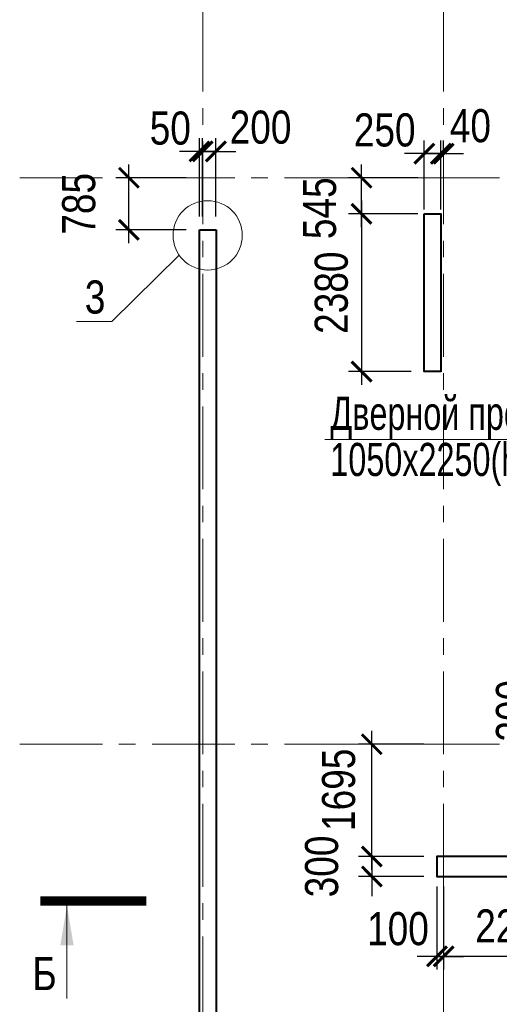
# Model space of a CAD drawing. Extents: x 26966 to 148137, y 549733 to 633733.
# Tile 14 of 29: x 44782 to 52029, y 611352 to 626214. Entities that reach past the tile are written whole.
import ezdxf
from ezdxf.enums import TextEntityAlignment as Align

# ---------------------------------------------------------------- set-up
doc = ezdxf.new("R2010")
doc.units = 0
doc.header["$LTSCALE"] = 1000
doc.header["$MEASUREMENT"] = 0
doc.linetypes.add('CENTER', pattern=[2, 1.25, -0.25, 0.25, -0.25])
for name, color, linetype, lineweight in [('CК-400-Т(двери)', 7, 'Continuous', 20), ('СК-040-С(тены)', 12, 'Continuous', 40), ('СК-043-С-ПИЛОНЫ', 5, 'Continuous', 40), ('СК-100-О(си)', 7, 'CENTER', 15), ('СК-110-О-РАЗМЕРЫ', 7, 'Continuous', 15), ('СК-300-Р(азмеры)', 7, 'Continuous', 20), ('СК-343-Р-КОЛОННЫ', 7, 'Continuous', 13), ('СК-400-Т(екст)', 7, 'Continuous', 20), ('СК-500-С(ечения)', 5, 'Continuous', 40)]:
    doc.layers.add(name, color=color, linetype=linetype, lineweight=lineweight)
doc.styles.add('ARIAL_annotative', font='arial.ttf', dxfattribs={"width": 0.8, "height": 2.5})
doc.styles.add('RUSS', font='arial.ttf', dxfattribs={"width": 0.8})
doc.dimstyles.new('100-200', dxfattribs={"dimscale": 0, "dimtxt": 500, "dimasz": 300, "dimexe": 200, "dimexo": 200, "dimgap": 200, "dimtad": 1, "dimdec": 0, "dimzin": 0, "dimdsep": 46, "dimtxsty": 'RUSS', "dimblk": 'ARCHTICK', "dimcen": 0.096, "dimdle": 200, "dimclrd": 7, "dimclre": 7, "dimclrt": 256, "dimadec": 0, "dimazin": 0, "dimtfac": 1, "dimtdec": 0, "dimtmove": 2, "dimatfit": 3, "dimldrblk": 'OBLIQUE', "dimfxl": 1, "dimtolj": 1, "dimtzin": 0, "dimarcsym": 0})

# ---------------------------------------------------------------- blocks, each defined once
blk = doc.blocks.new('оси')
at = {"layer": 'СК-100-О(си)'}
for p, q in [((-43920.2, 18534.9), (-43920.2, -11023.5)), ((-40280.2, 18534.9), (-40280.2, -11023.5)), ((-46685.3, 15985), (4554.2, 15985)), ((-46685.3, 7435), (4554.2, 7435))]:
    blk.add_line(p, q, dxfattribs=at)
blk = doc.blocks.new('A$C858fb3ef')
at = {"layer": 'СК-300-Р(азмеры)'}
blk.add_blockref('оси', (0, 0), dxfattribs=at)
blk = doc.blocks.new('A$C573b34c5')
blk.add_blockref('A$C858fb3ef', (0, 0))
blk = doc.blocks.new('A$Cc2edbf5f')
at = {"layer": 'СК-040-С(тены)'}
for p, q in [((-49, 15201), (203, 15201)), ((-49, -200), (-49, 15201)), ((203, 15201), (203, 49))]:
    blk.add_line(p, q, dxfattribs=at)
blk.add_lwpolyline([(3348, 15440), (3599, 15440), (3599, 13061), (3348, 13061)], close=True, dxfattribs=at)
at = {"layer": 'СК-043-С-ПИЛОНЫ'}
blk.add_lwpolyline([(5840, 5740), (3540, 5740), (3540, 5440), (5840, 5440)], close=True, dxfattribs=at)
blk = doc.blocks.new('_ArchTick')
at = {"color": 0, "linetype": 'ByBlock', "const_width": 0.15}
blk.add_lwpolyline([(-0.5, -0.5), (0.5, 0.5)], dxfattribs=at)
blk = doc.blocks.new('*D53')
at = {"layer": 'Defpoints', "color": 0, "transparency": 16777216}
for p in [(54312, 615528), (53107, 615328), (54110, 615328)]:
    blk.add_point(p, dxfattribs=at)
at = {"layer": 'СК-343-Р-КОЛОННЫ', "color": 7, "lineweight": -2, "transparency": 16777216}
for p, q in [((53107, 615528), (53107, 615828)), ((54112, 615528), (52907, 615528)), ((53107, 615528), (53107, 615328)), ((53910, 615328), (52907, 615328)), ((53107, 615328), (53107, 615028))]:
    blk.add_line(p, q, dxfattribs=at)
at = {"layer": 'СК-343-Р-КОЛОННЫ', "color": 7, "lineweight": -2, "transparency": 16777216, "xscale": 300, "yscale": 300, "zscale": 300}
for p, rotation in [((53107, 615528), 270), ((53107, 615328), 90)]:
    blk.add_blockref('_ArchTick', p, dxfattribs=dict(at, rotation=rotation))
at = {"layer": 'СК-343-Р-КОЛОННЫ', "transparency": 16777216, "insert": (52231, 615783), "char_height": 500, "attachment_point": 5, "rotation": 90, "style": 'RUSS'}
blk.add_mtext('\\A1;200', dxfattribs=at)
blk = doc.blocks.new('_Oblique')
at = {"color": 0, "linetype": 'ByBlock', "lineweight": -2}
blk.add_line((-0.5, -0.5), (0.5, 0.5), dxfattribs=at)
blk = doc.blocks.new('Сечение')
at = {"layer": 'СК-500-С(ечения)', "linetype": 'Continuous', "lineweight": 15, "ltscale": 100}
blk.add_line((-200, -35), (-200, -735), dxfattribs=at)
at = {"layer": 'СК-500-С(ечения)', "linetype": 'Continuous', "ltscale": 100, "const_width": 70}
blk.add_lwpolyline([(-400, 0), (400, 0)], dxfattribs=at)
at = {"layer": 'СК-500-С(ечения)', "linetype": 'Continuous', "ltscale": 100}
blk.add_solid([(-200, -35), (-250.3, -335.5), (-149.7, -335.5)], dxfattribs=at)
blk = doc.blocks.new('*D165')
at = {"layer": 'Defpoints', "color": 0, "transparency": 16777216}
for p in [(46433, 623828), (47499, 623828), (47499, 623042)]:
    blk.add_point(p, dxfattribs=at)
at = {"layer": 'СК-110-О-РАЗМЕРЫ', "color": 7, "lineweight": -2, "transparency": 16777216}
for p, q in [((46433, 622842), (46433, 624028)), ((47299, 623828), (46233, 623828)), ((47299, 623042), (46233, 623042))]:
    blk.add_line(p, q, dxfattribs=at)
at = {"layer": 'СК-110-О-РАЗМЕРЫ', "color": 7, "lineweight": -2, "transparency": 16777216, "xscale": 300, "yscale": 300, "zscale": 300}
for p, rotation in [((46433, 623828), 90), ((46433, 623042), 270)]:
    blk.add_blockref('_ArchTick', p, dxfattribs=dict(at, rotation=rotation))
at = {"layer": 'СК-110-О-РАЗМЕРЫ', "transparency": 16777216, "insert": (45677, 623435), "char_height": 500, "attachment_point": 5, "rotation": 90, "style": 'RUSS'}
blk.add_mtext('\\A1;785', dxfattribs=at)
blk = doc.blocks.new('*D166')
at = {"layer": 'Defpoints', "color": 0, "transparency": 16777216}
for p in [(51087, 613583), (50103, 613283), (51087, 613283)]:
    blk.add_point(p, dxfattribs=at)
at = {"layer": 'СК-343-Р-КОЛОННЫ', "color": 7, "lineweight": -2, "transparency": 16777216}
for p, q in [((50103, 613583), (50103, 613883)), ((50887, 613583), (49903, 613583)), ((50103, 613583), (50103, 613283)), ((50887, 613283), (49903, 613283)), ((50103, 613283), (50103, 612983))]:
    blk.add_line(p, q, dxfattribs=at)
at = {"layer": 'СК-343-Р-КОЛОННЫ', "color": 7, "lineweight": -2, "transparency": 16777216, "xscale": 300, "yscale": 300, "zscale": 300}
for p, rotation in [((50103, 613583), 270), ((50103, 613283), 90)]:
    blk.add_blockref('_ArchTick', p, dxfattribs=dict(at, rotation=rotation))
at = {"layer": 'СК-343-Р-КОЛОННЫ', "transparency": 16777216, "insert": (49347, 613433), "char_height": 500, "attachment_point": 5, "rotation": 90, "style": 'RUSS'}
blk.add_mtext('\\A1;300', dxfattribs=at)
blk = doc.blocks.new('*D167')
at = {"layer": 'Defpoints', "color": 0, "transparency": 16777216}
for p in [(50102, 615278), (51087, 615278), (51087, 613583)]:
    blk.add_point(p, dxfattribs=at)
at = {"layer": 'СК-343-Р-КОЛОННЫ', "color": 7, "lineweight": -2, "transparency": 16777216}
for p, q in [((50102, 613383), (50102, 615478)), ((50887, 615278), (49902, 615278)), ((50887, 613583), (49902, 613583))]:
    blk.add_line(p, q, dxfattribs=at)
at = {"layer": 'СК-343-Р-КОЛОННЫ', "color": 7, "lineweight": -2, "transparency": 16777216, "xscale": 300, "yscale": 300, "zscale": 300}
for p, rotation in [((50102, 615278), 90), ((50102, 613583), 270)]:
    blk.add_blockref('_ArchTick', p, dxfattribs=dict(at, rotation=rotation))
at = {"layer": 'СК-343-Р-КОЛОННЫ', "transparency": 16777216, "insert": (49603, 614590), "char_height": 500, "attachment_point": 5, "rotation": 90, "style": 'RUSS'}
blk.add_mtext('\\A1;1695', dxfattribs=at)
blk = doc.blocks.new('*D168')
at = {"layer": 'Defpoints', "color": 0, "transparency": 16777216}
for p in [(51187, 613333), (53387, 613333), (51187, 612076)]:
    blk.add_point(p, dxfattribs=at)
at = {"layer": 'СК-343-Р-КОЛОННЫ', "color": 7, "lineweight": -2, "transparency": 16777216}
for p, q in [((51187, 613133), (51187, 611876)), ((53387, 613133), (53387, 611876)), ((53587, 612076), (50987, 612076))]:
    blk.add_line(p, q, dxfattribs=at)
at = {"layer": 'СК-343-Р-КОЛОННЫ', "color": 7, "lineweight": -2, "transparency": 16777216, "xscale": 300, "yscale": 300, "zscale": 300, "rotation": 180}
blk.add_blockref('_ArchTick', (51187, 612076), dxfattribs=at)
at = {"layer": 'СК-343-Р-КОЛОННЫ', "color": 7, "lineweight": -2, "transparency": 16777216, "xscale": 300, "yscale": 300, "zscale": 300}
blk.add_blockref('_ArchTick', (53387, 612076), dxfattribs=at)
at = {"layer": 'СК-343-Р-КОЛОННЫ', "transparency": 16777216, "insert": (52287, 612532), "char_height": 500, "attachment_point": 5, "style": 'RUSS'}
blk.add_mtext('\\A1;2200', dxfattribs=at)
blk = doc.blocks.new('*D169')
at = {"layer": 'Defpoints', "color": 0, "transparency": 16777216}
for p in [(51087, 613333), (51187, 613333), (51187, 612076)]:
    blk.add_point(p, dxfattribs=at)
at = {"layer": 'СК-343-Р-КОЛОННЫ', "color": 7, "lineweight": -2, "transparency": 16777216}
for p, q in [((51087, 613133), (51087, 611876)), ((51187, 613133), (51187, 611876)), ((51087, 612076), (50787, 612076)), ((51087, 612076), (51187, 612076)), ((51187, 612076), (51487, 612076))]:
    blk.add_line(p, q, dxfattribs=at)
at = {"layer": 'СК-343-Р-КОЛОННЫ', "color": 7, "lineweight": -2, "transparency": 16777216, "xscale": 300, "yscale": 300, "zscale": 300}
blk.add_blockref('_ArchTick', (51087, 612076), dxfattribs=at)
at = {"layer": 'СК-343-Р-КОЛОННЫ', "color": 7, "lineweight": -2, "transparency": 16777216, "xscale": 300, "yscale": 300, "zscale": 300, "rotation": 180}
blk.add_blockref('_ArchTick', (51187, 612076), dxfattribs=at)
at = {"layer": 'СК-343-Р-КОЛОННЫ', "transparency": 16777216, "insert": (50498, 612491), "char_height": 500, "attachment_point": 5, "style": 'RUSS'}
blk.add_mtext('\\A1;100', dxfattribs=at)
blk = doc.blocks.new('*D140')
at = {"layer": 'Defpoints', "color": 0, "transparency": 16777216}
for p in [(49948, 623828), (50999, 623828), (50999, 623283)]:
    blk.add_point(p, dxfattribs=at)
at = {"layer": 'СК-343-Р-КОЛОННЫ', "color": 7, "lineweight": -2, "transparency": 16777216}
for p, q in [((49948, 623083), (49948, 624028)), ((50799, 623828), (49748, 623828)), ((50799, 623283), (49748, 623283))]:
    blk.add_line(p, q, dxfattribs=at)
at = {"layer": 'СК-343-Р-КОЛОННЫ', "color": 7, "lineweight": -2, "transparency": 16777216, "xscale": 300, "yscale": 300, "zscale": 300}
for p, rotation in [((49948, 623828), 90), ((49948, 623283), 270)]:
    blk.add_blockref('_ArchTick', p, dxfattribs=dict(at, rotation=rotation))
at = {"layer": 'СК-343-Р-КОЛОННЫ', "transparency": 16777216, "insert": (49316, 623368), "char_height": 500, "attachment_point": 5, "rotation": 90, "style": 'RUSS'}
blk.add_mtext('\\A1;545', dxfattribs=at)
blk = doc.blocks.new('*D141')
at = {"layer": 'Defpoints', "color": 0, "transparency": 16777216}
for p in [(50895, 623283), (49948, 620903), (50895, 620903)]:
    blk.add_point(p, dxfattribs=at)
at = {"layer": 'СК-343-Р-КОЛОННЫ', "color": 7, "lineweight": -2, "transparency": 16777216}
for p, q in [((49948, 623483), (49948, 620703)), ((50695, 623283), (49748, 623283)), ((50695, 620903), (49748, 620903))]:
    blk.add_line(p, q, dxfattribs=at)
at = {"layer": 'СК-343-Р-КОЛОННЫ', "color": 7, "lineweight": -2, "transparency": 16777216, "xscale": 300, "yscale": 300, "zscale": 300}
for p, rotation in [((49948, 623283), 90), ((49948, 620903), 270)]:
    blk.add_blockref('_ArchTick', p, dxfattribs=dict(at, rotation=rotation))
at = {"layer": 'СК-343-Р-КОЛОННЫ', "transparency": 16777216, "insert": (49493, 622093), "char_height": 500, "attachment_point": 5, "rotation": 90, "style": 'RUSS'}
blk.add_mtext('\\A1;2380', dxfattribs=at)
blk = doc.blocks.new('*D142')
at = {"layer": 'Defpoints', "color": 0, "transparency": 16777216}
for p in [(47547, 624226), (47498, 623044), (47547, 623043)]:
    blk.add_point(p, dxfattribs=at)
at = {"layer": 'СК-343-Р-КОЛОННЫ', "color": 7, "lineweight": -2, "transparency": 16777216}
for p, q in [((47498, 623244), (47498, 624426)), ((47547, 623243), (47547, 624426)), ((47498, 624226), (47198, 624226)), ((47498, 624226), (47547, 624226)), ((47547, 624226), (47847, 624226))]:
    blk.add_line(p, q, dxfattribs=at)
at = {"layer": 'СК-343-Р-КОЛОННЫ', "color": 7, "lineweight": -2, "transparency": 16777216, "xscale": 300, "yscale": 300, "zscale": 300}
blk.add_blockref('_ArchTick', (47498, 624226), dxfattribs=at)
at = {"layer": 'СК-343-Р-КОЛОННЫ', "color": 7, "lineweight": -2, "transparency": 16777216, "xscale": 300, "yscale": 300, "zscale": 300, "rotation": 180}
blk.add_blockref('_ArchTick', (47547, 624226), dxfattribs=at)
at = {"layer": 'СК-343-Р-КОЛОННЫ', "transparency": 16777216, "insert": (47058, 624575), "char_height": 500, "attachment_point": 5, "style": 'RUSS'}
blk.add_mtext('\\A1;50', dxfattribs=at)
blk = doc.blocks.new('*D143')
at = {"layer": 'Defpoints', "color": 0, "transparency": 16777216}
for p in [(47547, 624226), (47547, 623043), (47747, 623043)]:
    blk.add_point(p, dxfattribs=at)
at = {"layer": 'СК-343-Р-КОЛОННЫ', "color": 7, "lineweight": -2, "transparency": 16777216}
for p, q in [((47547, 623243), (47547, 624426)), ((47747, 623243), (47747, 624426)), ((47547, 624226), (47247, 624226)), ((47747, 624226), (47547, 624226)), ((47747, 624226), (48047, 624226))]:
    blk.add_line(p, q, dxfattribs=at)
at = {"layer": 'СК-343-Р-КОЛОННЫ', "color": 7, "lineweight": -2, "transparency": 16777216, "xscale": 300, "yscale": 300, "zscale": 300}
blk.add_blockref('_ArchTick', (47547, 624226), dxfattribs=at)
at = {"layer": 'СК-343-Р-КОЛОННЫ', "color": 7, "lineweight": -2, "transparency": 16777216, "xscale": 300, "yscale": 300, "zscale": 300, "rotation": 180}
blk.add_blockref('_ArchTick', (47747, 624226), dxfattribs=at)
at = {"layer": 'СК-343-Р-КОЛОННЫ', "transparency": 16777216, "insert": (48422, 624589), "char_height": 500, "attachment_point": 5, "style": 'RUSS'}
blk.add_mtext('\\A1;200', dxfattribs=at)
blk = doc.blocks.new('*D58')
at = {"layer": 'Defpoints', "color": 0, "transparency": 16777216}
for p in [(51145, 624192), (50895, 623149), (51145, 623149)]:
    blk.add_point(p, dxfattribs=at)
at = {"layer": 'СК-343-Р-КОЛОННЫ', "color": 7, "lineweight": -2, "transparency": 16777216}
for p, q in [((50895, 623349), (50895, 624392)), ((51145, 623349), (51145, 624392)), ((50895, 624192), (50595, 624192)), ((50895, 624192), (51145, 624192)), ((51145, 624192), (51445, 624192))]:
    blk.add_line(p, q, dxfattribs=at)
at = {"layer": 'СК-343-Р-КОЛОННЫ', "color": 7, "lineweight": -2, "transparency": 16777216, "xscale": 300, "yscale": 300, "zscale": 300}
blk.add_blockref('_ArchTick', (50895, 624192), dxfattribs=at)
at = {"layer": 'СК-343-Р-КОЛОННЫ', "color": 7, "lineweight": -2, "transparency": 16777216, "xscale": 300, "yscale": 300, "zscale": 300, "rotation": 180}
blk.add_blockref('_ArchTick', (51145, 624192), dxfattribs=at)
at = {"layer": 'СК-343-Р-КОЛОННЫ', "transparency": 16777216, "insert": (50297, 624547), "char_height": 500, "attachment_point": 5, "style": 'RUSS'}
blk.add_mtext('\\A1;250', dxfattribs=at)
blk = doc.blocks.new('*D59')
at = {"layer": 'Defpoints', "color": 0, "transparency": 16777216}
for p in [(51187, 624192), (51187, 623983), (51147, 623149)]:
    blk.add_point(p, dxfattribs=at)
at = {"layer": 'СК-343-Р-КОЛОННЫ', "color": 7, "lineweight": -2, "transparency": 16777216}
for p, q in [((51147, 623349), (51147, 624392)), ((51187, 624183), (51187, 624392)), ((51147, 624192), (50847, 624192)), ((51147, 624192), (51187, 624192)), ((51187, 624192), (51487, 624192))]:
    blk.add_line(p, q, dxfattribs=at)
at = {"layer": 'СК-343-Р-КОЛОННЫ', "color": 7, "lineweight": -2, "transparency": 16777216, "xscale": 300, "yscale": 300, "zscale": 300}
blk.add_blockref('_ArchTick', (51147, 624192), dxfattribs=at)
at = {"layer": 'СК-343-Р-КОЛОННЫ', "color": 7, "lineweight": -2, "transparency": 16777216, "xscale": 300, "yscale": 300, "zscale": 300, "rotation": 180}
blk.add_blockref('_ArchTick', (51187, 624192), dxfattribs=at)
at = {"layer": 'СК-343-Р-КОЛОННЫ', "transparency": 16777216, "insert": (51592, 624611), "char_height": 500, "attachment_point": 5, "style": 'RUSS'}
blk.add_mtext('\\A1;40', dxfattribs=at)

msp = doc.modelspace()

# ---------------------------------------------------------------- linework, layer by layer
at = {"layer": 'CК-400-Т(двери)', "color": 7}
msp.add_lwpolyline([(49392.8, 619877.4), (53266.6, 619877.4), (58901.9, 620302.7)], dxfattribs=at)
at = {"layer": 'СК-110-О-РАЗМЕРЫ'}
msp.add_line((46173.2, 621658), (45640, 621658), dxfattribs=at)
msp.add_circle((47623, 622959.2), 523.3, dxfattribs=at)
at = {"layer": 'СК-343-Р-КОЛОННЫ'}
msp.add_line((46173.2, 621658), (47192.4, 622661.7), dxfattribs=at)

# ---------------------------------------------------------------- block references
at = {"layer": 'СК-040-С(тены)'}
msp.add_blockref('A$Cc2edbf5f', (47547.3, 607842.8), dxfattribs=at)
at = {"layer": 'СК-300-Р(азмеры)'}
msp.add_blockref('A$C573b34c5', (91467.5, 607842.9), dxfattribs=at)
at = {"layer": 'СК-400-Т(екст)', "ltscale": 100, "xscale": 2, "yscale": 2, "zscale": 2, "rotation": 359.9999385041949}
msp.add_blockref('Сечение', (45896.7, 612912.6), dxfattribs=at)

# ---------------------------------------------------------------- texts
at = {"layer": 'CК-400-Т(двери)', "color": 7, "insert": (49476.1, 620523.1), "char_height": 500, "width": 4535.799, "attachment_point": 1, "line_spacing_factor": 0.835689, "style": 'RUSS'}
msp.add_mtext('{\\W0.7;Дверной проем\\P1050х2250(h)}', dxfattribs=at)
at = {"layer": 'СК-400-Т(екст)', "style": 'RUSS', "width": 0.8}
msp.add_text('3', height=500, dxfattribs=at).set_placement((45766.3, 621778.7))
at = {"layer": 'СК-500-С(ечения)', "color": 1, "style": 'ARIAL_annotative', "width": 0.8}
msp.add_text('Б', height=500, dxfattribs=at).set_placement((45341.9, 611416.6), align=Align.BOTTOM_RIGHT)

# ---------------------------------------------------------------- dimensions: what is measured, and where the dimension line sits
at = {"layer": 'СК-110-О-РАЗМЕРЫ'}
dim = msp.add_linear_dim(base=(46432.7, 623827.9), p1=(47498.6, 623042.5), p2=(47498.6, 623827.9), angle=90, dimstyle='100-200', override={"dimscale": 1}, dxfattribs=at)
dim.commit()
dim.dimension.update_dxf_attribs({"geometry": '*D165', "text_midpoint": (45677.4, 623435.2)})
at = {"layer": 'СК-343-Р-КОЛОННЫ'}
for base, p1, p2, picture, middle in [((47547.3, 624226.3), (47497.6, 623044.5), (47547.3, 623043.5), '*D142', (47058.1, 624575.5)), ((47547.3, 624226.3), (47747, 623043.5), (47547.3, 623043.5), '*D143', (48421.7, 624588.9)), ((51145.3, 624191.9), (50894.9, 623148.6), (51145.3, 623148.6), '*D58', (50296.5, 624546.6)), ((51187.3, 624191.9), (51147.3, 623148.6), (51187.3, 623983.1), '*D59', (51591.8, 624611.3)), ((51187.3, 612076.2), (51087.2, 613332.8), (51187.3, 613332.8), '*D169', (50497.6, 612490.6))]:
    dim = msp.add_linear_dim(base=base, p1=p1, p2=p2, dimstyle='100-200', override={"dimscale": 1}, dxfattribs=at)
    dim.commit()
    dim.dimension.update_dxf_attribs({"geometry": picture, "text_midpoint": middle, "dimtype": 160})
for base, p1, p2, picture, middle in [((49948.2227, 623827.8928), (50998.8672, 623283.3653), (50998.8672, 623827.8928), '*D140', (49315.6377, 623368.4878)), ((53106.9, 615328.2), (54312.1, 615528.1), (54110.4, 615328.2), '*D53', (52231, 615782.9)), ((50102.3, 615277.9), (51087.2, 613583.1), (51087.2, 615277.9), '*D167', (49602.9, 614590))]:
    dim = msp.add_linear_dim(base=base, p1=p1, p2=p2, angle=90, dimstyle='100-200', override={"dimscale": 1}, dxfattribs=at)
    dim.commit()
    dim.dimension.update_dxf_attribs({"geometry": picture, "text_midpoint": middle, "dimtype": 160})
for base, p1, p2, picture, middle in [((49948.2, 620903.4), (50894.9, 623283.3), (50894.9, 620903.4), '*D141', (49492.8, 622093.4)), ((50102.7, 613282.8), (51087.2, 613583.1), (51087.2, 613282.8), '*D166', (49347.2, 613433))]:
    dim = msp.add_linear_dim(base=base, p1=p1, p2=p2, angle=90, dimstyle='100-200', override={"dimscale": 1}, dxfattribs=at)
    dim.commit()
    dim.dimension.update_dxf_attribs({"geometry": picture, "text_midpoint": middle})
dim = msp.add_linear_dim(base=(51187.3, 612076.2), p1=(53387.3, 613332.8), p2=(51187.3, 613332.8), dimstyle='100-200', override={"dimscale": 1}, dxfattribs=at)
dim.commit()
dim.dimension.update_dxf_attribs({"geometry": '*D168', "text_midpoint": (52287.3, 612531.5)})

doc.saveas('drawing.dxf')
